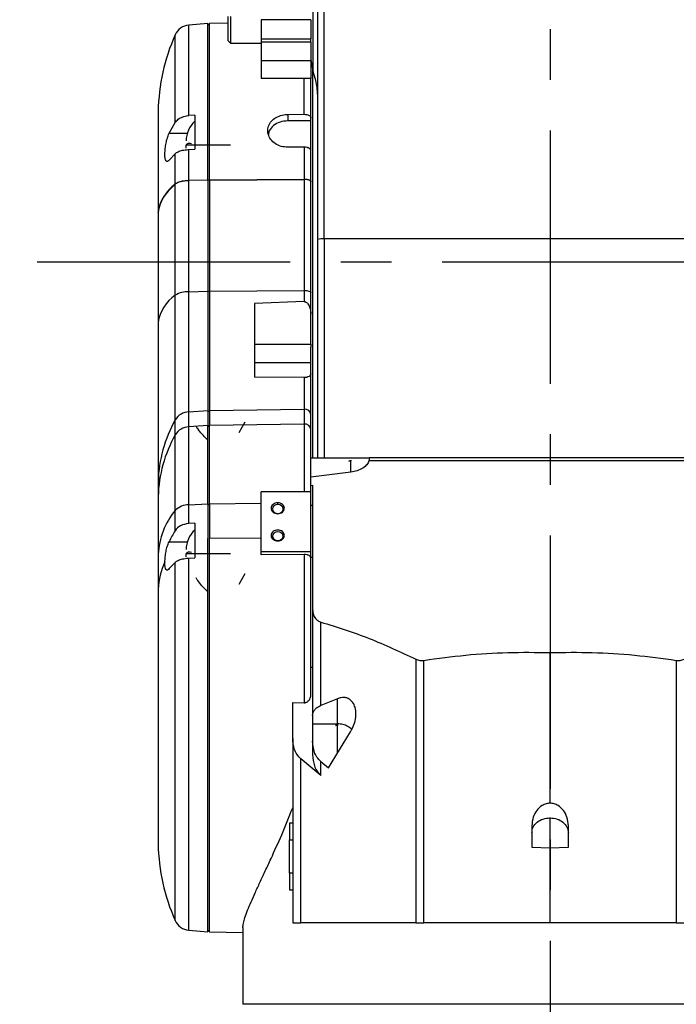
# Model space of a CAD drawing. Extents: x 0 to 841, y 0 to 594.
# Tile 82 of 142: x 490 to 523, y 232 to 281. Entities that reach past the tile are written whole.
import ezdxf

# ---------------------------------------------------------------- set-up
doc = ezdxf.new("R2010")
doc.units = 0
doc.linetypes.add('CENTERX2', pattern=[20.32, 12.7, -2.54, 2.54, -2.54])
doc.layers.get('0').update_dxf_attribs({"linetype": 'CONTINUOUS'})
doc.styles.add('SLDTEXTSTYLE0', font='TXT', dxfattribs={"width": 0.75})
doc.styles.add('SLDTEXTSTYLE2', font='TXT', dxfattribs={"width": 0.7})
doc.styles.add('SLDTEXTSTYLE3', font='TXT', dxfattribs={"width": 0.6875})
doc.dimstyles.new('SLDDIMSTYLE16', dxfattribs={"dimtxt": 3.5, "dimasz": 3.556, "dimexe": 0, "dimexo": 0.0625, "dimgap": 0.875, "dimtad": 1, "dimlfac": 2.5, "dimrnd": 1e-09, "dimzin": 12, "dimtxsty": 'SLDTEXTSTYLE0', "dimblk1": 'NONE', "dimblk2": 'NONE', "dimsah": 1, "dimcen": 0, "dimazin": 3, "dimtol": 1, "dimtp": 0.018, "dimtfac": 1, "dimtdec": 3, "dimtmove": 0, "dimatfit": 3, "dimtolj": 1})
doc.dimstyles.new('SLDDIMSTYLE17', dxfattribs={"dimtxt": 3.5, "dimasz": 3.556, "dimexe": 0, "dimexo": 0.0625, "dimgap": 0.875, "dimtad": 1, "dimlfac": 2.5, "dimrnd": 1e-09, "dimzin": 12, "dimtxsty": 'SLDTEXTSTYLE0', "dimblk1": 'NONE', "dimblk2": 'NONE', "dimsah": 1, "dimcen": 0, "dimazin": 3, "dimtol": 1, "dimtp": 0.012, "dimtfac": 1, "dimtdec": 3, "dimtmove": 0, "dimatfit": 3, "dimtolj": 1})
doc.dimstyles.new('SLDDIMSTYLE18', dxfattribs={"dimtxt": 3.5, "dimasz": 3.556, "dimexe": 0, "dimexo": 0.0625, "dimgap": 0.875, "dimtad": 1, "dimlfac": 2.5, "dimrnd": 1e-09, "dimzin": 12, "dimtxsty": 'SLDTEXTSTYLE0', "dimblk1": 'NONE', "dimblk2": 'NONE', "dimsah": 1, "dimcen": 0, "dimazin": 3, "dimtol": 1, "dimtp": 0.01, "dimtfac": 1, "dimtmove": 0, "dimatfit": 3, "dimtolj": 1})

# ---------------------------------------------------------------- blocks, each defined once
blk = doc.blocks.new('_D_70')
at = {"color": 7, "linetype": 'CONTINUOUS'}
for centre, start, end in [((568.276, 493.681), 153.4349, 206.5651), ((564.64, 493.681), 333.4349, 26.5651)]:
    blk.add_arc(centre, 10.12, start, end, dxfattribs=at)
at = {"color": 7, "linetype": 'CONTINUOUS', "char_height": 3.5, "attachment_point": 1}
for s, insert, style in [('0.018', (562.054, 498.192, -108.66), 'SLDTEXTSTYLE0'), ('+', (559.225, 498.192, -108.66), 'SLDTEXTSTYLE0'), ('depth 3', (576.072, 493.72, -108.66), 'SLDTEXTSTYLE0'), ('%%c', (539.345, 493.667, -108.66), 'SLDTEXTSTYLE0'), ('12 H7', (544.623, 493.72, -108.66), 'SLDTEXTSTYLE2'), ('0', (562.054, 493.667, -108.66), 'SLDTEXTSTYLE0')]:
    blk.add_mtext(s, dxfattribs=dict(at, insert=insert, style=style))
blk = doc.blocks.new('_NONE')
blk = doc.blocks.new('_D_71')
at = {"color": 7, "linetype": 'CONTINUOUS'}
for centre, start, end in [((561.062, 536.749), 153.4349, 206.5651), ((557.426, 536.749), 333.4349, 26.5651)]:
    blk.add_arc(centre, 10.12, start, end, dxfattribs=at)
at = {"color": 7, "linetype": 'CONTINUOUS', "char_height": 3.5, "attachment_point": 1}
for s, insert, style in [('0.012', (554.839, 541.26, -108.66), 'SLDTEXTSTYLE0'), ('+', (552.01, 541.26, -108.66), 'SLDTEXTSTYLE0'), ('%%c', (534.716, 536.735, -108.66), 'SLDTEXTSTYLE0'), ('depth 4', (568.858, 536.788, -108.66), 'SLDTEXTSTYLE0'), ('4 H7', (539.995, 536.788, -108.66), 'SLDTEXTSTYLE3'), ('0', (554.839, 536.735, -108.66), 'SLDTEXTSTYLE0')]:
    blk.add_mtext(s, dxfattribs=dict(at, insert=insert, style=style))
blk = doc.blocks.new('_D_72')
at = {"color": 7, "linetype": 'CONTINUOUS'}
for centre, start, end in [((561.427, 563.816), 153.4349, 206.5651), ((555.205, 563.816), 333.4349, 26.5651)]:
    blk.add_arc(centre, 10.12, start, end, dxfattribs=at)
at = {"color": 7, "linetype": 'CONTINUOUS', "char_height": 3.5, "attachment_point": 1}
for s, insert, style in [('0.01', (555.205, 568.328, -108.66), 'SLDTEXTSTYLE0'), ('+', (552.375, 568.328, -108.66), 'SLDTEXTSTYLE0'), ('depth 5', (566.637, 563.855, -108.66), 'SLDTEXTSTYLE0'), ('2x', (530.254, 563.855, -108.66), 'SLDTEXTSTYLE0'), ('%%c', (535.081, 563.802, -108.66), 'SLDTEXTSTYLE0'), ('3 H7', (540.36, 563.855, -108.66), 'SLDTEXTSTYLE3'), ('0', (555.205, 563.802, -108.66), 'SLDTEXTSTYLE0')]:
    blk.add_mtext(s, dxfattribs=dict(at, insert=insert, style=style))

msp = doc.modelspace()

# ---------------------------------------------------------------- linework, layer by layer
at = {"color": 7, "linetype": 'CENTERX2'}
for p, q in [((516.2854, 397.4398), (516.2854, 178.5652)), ((490.5484, 268.9332), (542.8098, 268.9332))]:
    msp.add_line(p, q, dxfattribs=at)
at = {"color": 7, "linetype": 'CONTINUOUS'}
for p, q in [((504.3968, 278.4455), (504.3968, 282.5918)), ((504.6187, 282.2192), (504.6187, 271.1156)), ((500.252, 281.2328), (500.252, 279.8995)), ((504.2854, 281.0776), (501.7854, 281.0776)), ((501.7854, 281.0776), (501.7854, 280.1169)), ((504.2854, 281.0776), (504.2854, 280.1169)), ((499.1187, 280.8921), (498.1595, 280.8082)), ((499.202, 280.8936), (499.1187, 280.8102)), ((499.1187, 273.0521), (499.1187, 280.8921)), ((500.1187, 280.9096), (499.202, 280.8936)), ((499.202, 273.0526), (499.202, 280.8936)), ((500.1183, 280.0332), (500.252, 279.8995)), ((501.7862, 280.1169), (504.2854, 280.1169)), ((501.787, 280.1169), (501.787, 279.9542)), ((504.2854, 279.9542), (504.2854, 280.1169)), ((500.252, 279.8995), (501.7861, 279.8995)), ((501.787, 279.9542), (501.787, 279.0133)), ((504.2854, 279.9542), (501.787, 279.9542)), ((504.2854, 279.9542), (504.2854, 279.0133)), ((504.2854, 279.0666), (504.3968, 278.4455)), ((504.2854, 279.0133), (501.787, 279.0133)), ((501.787, 279.0133), (501.787, 278.1333)), ((504.2854, 279.0133), (504.2854, 278.1333)), ((504.2854, 278.1333), (501.787, 278.1333)), ((496.6187, 276.4804), (496.6187, 271.3994)), ((498.452, 276.2873), (498.1595, 276.2691)), ((498.452, 276.2873), (498.452, 274.5763)), ((503.1187, 276.3247), (503.9462, 276.333)), ((503.1187, 276.3247), (503.1187, 276.0055)), ((503.9462, 276.333), (503.952, 276.333)), ((504.2854, 276.0055), (504.2854, 276.1413)), ((497.1756, 275.3886), (497.4699, 275.9186)), ((504.2854, 276.0055), (503.1187, 276.0055)), ((504.2854, 274.5251), (504.2854, 276.0055)), ((503.9462, 274.6878), (503.1187, 274.6795)), ((503.952, 274.6879), (503.9462, 274.6878)), ((503.9462, 274.6878), (503.9462, 273.0837)), ((497.4699, 274.3561), (497.1792, 274.044)), ((497.4699, 272.8359), (497.4699, 274.3561)), ((498.1595, 274.5654), (498.452, 274.5763)), ((498.1595, 273.0207), (498.1595, 274.5654)), ((497.4699, 267.2572), (497.4699, 272.8195)), ((498.1595, 273.0207), (499.1187, 273.0521)), ((499.1187, 273.0357), (498.1595, 273.0043)), ((498.1595, 267.434), (498.1595, 273.0043)), ((499.1187, 273.0214), (499.202, 273.0526)), ((499.1187, 273.0357), (499.1187, 273.0521)), ((499.202, 273.0363), (499.1187, 273.0051)), ((499.1187, 273.0357), (499.1187, 267.4641)), ((499.202, 273.0526), (503.9462, 273.0837)), ((499.202, 273.0363), (503.9462, 273.0673)), ((499.202, 273.0363), (499.202, 267.4646)), ((503.9462, 273.0837), (503.952, 273.0837)), ((503.952, 273.0673), (503.9462, 273.0673)), ((503.9462, 273.0673), (503.9462, 267.4943)), ((504.2854, 272.9588), (504.2854, 272.9424)), ((504.2854, 267.3748), (504.2854, 272.9424)), ((496.6187, 271.3828), (496.6187, 271.3994)), ((496.6187, 271.3828), (496.6187, 265.8831)), ((504.6187, 271.1156), (504.6208, 270.0496)), ((504.6208, 270.0496), (504.6208, 259.106)), ((527.6187, 270.084), (504.952, 270.084)), ((497.4699, 261.0049), (497.4699, 267.2572)), ((498.1595, 267.434), (499.1187, 267.4641)), ((498.1595, 261.404), (498.1595, 267.434)), ((499.1187, 267.4347), (499.202, 267.4646)), ((499.1187, 267.4641), (499.1187, 261.4719)), ((499.202, 267.4646), (503.9462, 267.4943)), ((499.202, 267.4646), (499.202, 261.473)), ((503.9462, 267.4943), (503.9462, 266.9348)), ((504.2854, 266.3079), (504.2854, 267.3748)), ((503.9462, 266.9348), (501.452, 266.8475)), ((501.452, 266.8475), (501.452, 263.1511)), ((503.952, 266.9349), (503.9462, 266.9348)), ((504.2854, 264.8013), (504.2854, 266.3079)), ((501.452, 264.8013), (504.2854, 264.8013)), ((504.2854, 264.8013), (504.2854, 264.6443)), ((504.2854, 263.8631), (501.452, 263.8631)), ((504.2854, 263.3165), (504.2854, 263.8631)), ((503.9462, 263.1254), (501.452, 263.1511)), ((503.952, 263.1253), (503.9462, 263.1254)), ((503.9462, 263.1254), (503.9462, 261.54)), ((498.1595, 261.404), (499.1187, 261.4719)), ((498.1595, 260.6556), (498.1595, 261.404)), ((499.1187, 261.4056), (499.202, 261.473)), ((499.1187, 261.4719), (499.1187, 260.7235)), ((499.202, 261.473), (503.9462, 261.54)), ((499.202, 261.473), (499.202, 260.7247)), ((503.9462, 261.54), (503.9462, 260.7917)), ((504.2854, 260.5221), (504.2854, 261.2704)), ((497.4699, 260.2565), (497.4699, 261.0049)), ((503.9462, 260.7917), (499.202, 260.7247)), ((500.9655, 260.8974), (500.6731, 260.3572)), ((499.1187, 260.7235), (498.1595, 260.6556)), ((498.1595, 256.7433), (498.1595, 260.6556)), ((499.202, 260.7247), (499.1187, 260.6573)), ((499.1187, 256.7915), (499.1187, 260.7235)), ((499.202, 256.7923), (499.202, 260.7247)), ((497.4699, 256.4604), (497.4699, 260.2565)), ((504.2854, 259.106), (507.202, 259.106)), ((506.2416, 258.9467), (506.1839, 258.9377)), ((506.3163, 258.9492), (506.2854, 258.9535)), ((507.202, 258.973), (507.1983, 258.9566)), ((506.2854, 258.384), (504.2854, 258.125)), ((496.6187, 257.9027), (496.6187, 257.1544)), ((501.7854, 254.3868), (501.7854, 257.3904)), ((504.2854, 257.3904), (501.7854, 257.3904)), ((504.2854, 257.7155), (504.3687, 257.7273)), ((504.2854, 254.3868), (504.2854, 257.3904)), ((502.6187, 256.7563), (502.6187, 256.8442)), ((497.4699, 255.4458), (497.4699, 256.4604)), ((498.1595, 256.7433), (499.1187, 256.7915)), ((498.1595, 255.8), (498.1595, 256.7433)), ((499.1187, 256.7445), (499.202, 256.7923)), ((499.1187, 256.7915), (499.1187, 255.0464)), ((499.202, 256.7923), (501.7854, 256.8182)), ((499.202, 256.7923), (499.202, 255.0472)), ((504.2854, 256.7266), (504.3687, 256.7266)), ((502.6187, 256.2981), (502.6187, 256.3137)), ((498.452, 255.8184), (498.1595, 255.8)), ((498.452, 255.8184), (498.452, 255.0129)), ((498.452, 255.0129), (498.452, 254.0787)), ((499.1187, 235.3198), (499.1187, 255.0464)), ((501.7854, 255.0731), (499.202, 255.0472)), ((499.202, 235.3184), (499.202, 255.0472)), ((504.2854, 254.3868), (501.7854, 254.3868)), ((501.7854, 254.2325), (501.7854, 254.3868)), ((504.2854, 254.0624), (504.2854, 254.3868)), ((496.6187, 254.261), (496.6187, 252.5159)), ((497.4699, 253.8586), (497.1771, 253.544)), ((498.1595, 254.0678), (498.452, 254.0787)), ((503.9462, 254.2542), (501.7854, 254.2325)), ((503.952, 254.2542), (503.9462, 254.2542)), ((503.9462, 254.2542), (503.9462, 246.8168)), ((504.2854, 254.1159), (504.3687, 254.1159)), ((500.9655, 253.2841), (500.6731, 252.7438)), ((496.6187, 252.5159), (496.6187, 239.7315)), ((504.3687, 251.481), (504.3687, 246.1771)), ((504.7854, 246.6824), (504.7854, 250.8631)), ((509.5554, 248.9997), (509.5554, 235.7726)), ((509.9503, 235.7726), (509.9503, 248.9418)), ((516.2854, 241.7773), (516.2854, 249.3344)), ((522.6205, 248.9418), (522.6205, 235.7726)), ((504.2854, 248.606), (504.3687, 248.606)), ((504.2854, 247.2527), (504.2854, 247.856)), ((505.6187, 247.0193), (504.7854, 246.6824)), ((505.6187, 245.7555), (505.6187, 247.0193)), ((503.3687, 246.8297), (503.9462, 246.8168)), ((503.3687, 245.0273), (503.3687, 246.8297)), ((503.9462, 246.8168), (503.952, 246.8167)), ((504.3687, 246.1771), (504.3687, 245.7555)), ((504.3687, 245.7555), (505.6187, 245.7555)), ((504.3687, 245.7555), (504.3687, 244.8955)), ((505.5749, 245.6819), (505.5173, 245.6729)), ((505.6496, 245.6844), (505.6187, 245.6887)), ((503.3687, 245.0273), (503.3687, 235.7726)), ((505.1613, 243.5548), (506.2716, 245.359)), ((504.3687, 244.8955), (504.3687, 244.2028)), ((504.7854, 243.1721), (503.7854, 243.9966)), ((503.7854, 235.7726), (503.7854, 243.9966)), ((504.7854, 243.8648), (505.1613, 243.5548)), ((504.7854, 243.1721), (504.7854, 243.8648)), ((503.3687, 240.7726), (503.202, 240.7726)), ((503.202, 240.7726), (503.202, 239.9393)), ((515.3687, 240.6415), (515.3687, 239.57)), ((517.202, 239.57), (517.202, 240.6415)), ((503.202, 239.9393), (503.3687, 239.9393)), ((503.202, 238.2726), (503.202, 239.9393)), ((515.3687, 239.57), (516.2854, 239.5358)), ((516.2854, 239.5358), (517.202, 239.57)), ((516.2854, 235.7726), (516.2854, 239.5358)), ((503.3687, 238.2726), (503.202, 238.2726)), ((503.202, 238.2726), (503.202, 237.4393)), ((503.202, 237.4393), (503.3687, 237.4393)), ((509.5554, 235.7726), (503.7854, 235.7726)), ((516.2854, 235.7726), (509.9503, 235.7726)), ((522.6205, 235.7726), (516.2854, 235.7726)), ((498.1595, 235.4037), (499.1187, 235.3198)), ((499.1187, 235.4017), (499.202, 235.3184)), ((499.202, 235.3184), (500.8687, 235.2893)), ((500.8687, 235.5405), (500.8687, 231.6893))]:
    msp.add_line(p, q, dxfattribs=at)
at = {"color": 8, "linetype": 'CONTINUOUS'}
for p, q in [((504.952, 270.084), (504.952, 282.2192)), ((498.1595, 276.2691), (498.1595, 280.8082)), ((497.4699, 275.9186), (497.4699, 280.3149)), ((503.9462, 276.333), (503.9462, 278.1333)), ((497.1756, 275.3886), (498.0789, 275.3886)), ((504.952, 270.084), (504.952, 259.106)), ((503.9462, 260.7917), (503.9462, 257.3904)), ((497.1649, 254.8886), (498.0789, 254.8886)), ((497.4699, 235.897), (497.4699, 253.8586)), ((498.1595, 235.4037), (498.1595, 254.0678)), ((531.702, 231.6893), (500.8687, 231.6893))]:
    msp.add_line(p, q, dxfattribs=at)
at = {"color": 7, "linetype": 'CONTINUOUS'}
for points in [[(503.9462, 267.4943), (504.012, 267.4923), (504.0755, 267.4858), (504.1342, 267.4749), (504.1857, 267.46), (504.228, 267.4419), (504.2594, 267.421), (504.2788, 267.3984), (504.2854, 267.3748)], [(506.1839, 258.9377), (506.2854, 258.9535), (506.2416, 258.9467)], [(502.6187, 256.7563), (502.5153, 256.7394), (502.4276, 256.6915), (502.3691, 256.6197), (502.3485, 256.535), (502.3691, 256.4503), (502.4276, 256.3785), (502.5153, 256.3305), (502.6187, 256.3137)], [(502.6187, 256.3137), (502.7221, 256.3305), (502.8097, 256.3785), (502.8683, 256.4503), (502.8889, 256.535), (502.8683, 256.6197), (502.8097, 256.6915), (502.7221, 256.7394), (502.6187, 256.7563)], [(502.6187, 254.9484), (502.7221, 254.9653), (502.8097, 255.0132), (502.8683, 255.085), (502.8889, 255.1697), (502.8683, 255.2544), (502.8097, 255.3262), (502.7221, 255.3742), (502.6187, 255.391), (502.5153, 255.3742), (502.4276, 255.3262), (502.3691, 255.2544), (502.3485, 255.1697), (502.3691, 255.085), (502.4276, 255.0132), (502.5153, 254.9653), (502.6187, 254.9484)], [(505.5173, 245.6729), (505.6187, 245.6887), (505.5749, 245.6819)]]:
    msp.add_lwpolyline(points, dxfattribs=at)
for centre, radius, start, end in [((498.2322, 279.978), 0.8333, 95, 156.15737), ((506.6165, 276.2726), 10, 156.15737, 178.80957), ((499.3538, 274.9981), 1.3333, 132.55682, 180), ((498.7124, 271.1291), 2.1111, 126.05359, 172.64308), ((504.8822, 269.1451), 0.9415, 85.74876, 106.11898), ((498.603, 265.6046), 2.0037, 124.43458, 172.01173), ((498.1169, 266.1671), 1.2677, 88.07148, 120.68593), ((498.1865, 260.5621), 0.8423, 91.83239, 148.28721), ((503.9796, 261.234), 0.3079, 6.79451, 96.23486), ((503.44, 257.6988), 6.8243, 151.02322, 178.28779), ((503.9796, 260.4856), 0.3079, 6.79411, 96.23526), ((498.1865, 259.8138), 0.8423, 91.83251, 148.2877), ((503.4399, 256.9505), 6.8243, 151.02314, 178.28787), ((500.447, 254.0437), 3.8345, 140.93165, 176.75143), ((498.1434, 255.8009), 0.9426, 89.01959, 135.59867), ((499.3538, 254.4981), 1.3333, 132.55682, 180), ((500.1316, 252.3694), 3.516, 154.61502, 177.61071), ((506.6165, 239.9393), 10, 181.19043, 203.84263), ((498.2322, 236.2339), 0.8333, 203.84263, 265)]:
    msp.add_arc(centre, radius, start, end, dxfattribs=at)
for centre, major_axis, ratio, start_param, end_param in [((506.6165, 271.305), (10, 0), 0.3746637, 2.7254603, 3.1208157), ((498.2322, 272.6933), (0.8333, 0), 0.3746637, 1.6580628, 2.7254603), ((506.6165, 252.5434), (10, 0), 0.718015, 2.7254603, 2.8088741), ((498.2322, 255.204), (0.8333, 0), 0.718015, 1.6580628, 2.7254603)]:
    msp.add_ellipse(centre, major_axis=major_axis, ratio=ratio, start_param=start_param, end_param=end_param, dxfattribs=at)
for points, knots in [([(500.1187, 281.2328), (500.1187, 281.0756), (500.1187, 280.7611), (500.1187, 280.3644), (500.1187, 280.0869), (500.1187, 280.0509), (500.1187, 280.0328)], [0, 0, 0, 0, 0.2500018, 0.5000014, 0.7500002, 1, 1, 1, 1]), ([(504.3687, 278.6023), (504.3687, 278.5833), (504.3687, 278.3395), (504.3687, 277.7046), (504.3687, 276.7021), (504.3687, 275.5377), (504.3687, 274.2556), (504.3687, 272.8711), (504.3687, 271.4097), (504.3687, 269.896), (504.3687, 268.8694), (504.3687, 268.356)], [0, 0, 0, 0, 0.0104637, 0.1341444, 0.2578483, 0.3815392, 0.5052203, 0.628924, 0.7526153, 0.8762962, 1, 1, 1, 1]), ([(504.2854, 276.1413), (504.2854, 276.456), (504.2854, 277.0857), (504.2854, 277.7332), (504.2854, 278.0404), (504.2854, 278.1041)], [0, 0, 0, 0, 0.4419855, 0.8842324, 1, 1, 1, 1]), ([(504.3968, 278.4455), (504.4619, 278.2212), (504.5949, 277.7623), (504.6106, 277.2527), (504.6187, 276.9921)], [0, 0, 0, 0, 0.48870971, 1, 1, 1, 1]), ([(497.4699, 275.9186), (497.5162, 275.9768), (497.6089, 276.0934), (497.8413, 276.2141), (498.0366, 276.2599), (498.1445, 276.268), (498.1595, 276.2691)], [0, 0, 0, 0, 0.3166346, 0.6333133, 0.9488816, 1, 1, 1, 1]), ([(503.1187, 274.6795), (503.0065, 274.688), (502.7823, 274.7048), (502.4835, 274.8501), (502.2558, 275.0638), (502.1249, 275.3287), (502.1061, 275.6103), (502.2013, 275.8769), (502.3996, 276.1004), (502.6788, 276.2571), (502.9344, 276.318), (503.0825, 276.3234), (503.1187, 276.3247)], [0, 0, 0, 0, 0.1070557, 0.2141049, 0.321332, 0.4287827, 0.5361413, 0.6433128, 0.7505345, 0.8579219, 0.9652638, 1, 1, 1, 1]), ([(503.952, 276.333), (503.9957, 276.3301), (504.0831, 276.3244), (504.1933, 276.28), (504.2704, 276.2166), (504.2804, 276.1664), (504.2854, 276.1413)], [0, 0, 0, 0, 0.24957875, 0.499606, 0.74990001, 1, 1, 1, 1]), ([(503.1187, 276.0055), (502.9874, 275.9932), (502.725, 275.9687), (502.3974, 275.7785), (502.1887, 275.5482), (502.1608, 275.3795), (502.1505, 275.3175)], [0, 0, 0, 0, 0.2792133, 0.558424, 0.8376404, 1, 1, 1, 1]), ([(497.1792, 274.044), (497.1471, 274.0123), (497.083, 273.9486), (497.0117, 273.9775), (496.9674, 274.0981), (496.9517, 274.2962), (496.9624, 274.5431), (496.9982, 274.8143), (497.0583, 275.0836), (497.1222, 275.2742), (497.1642, 275.3642), (497.1756, 275.3886)], [0, 0, 0, 0, 0.1268542, 0.25391088, 0.37580432, 0.49244826, 0.60639337, 0.72006729, 0.83570919, 0.95554862, 1, 1, 1, 1]), ([(498.0263, 274.6315), (498.0227, 274.6814), (498.0158, 274.7775), (498.0669, 274.8629), (498.1598, 274.8959), (498.2523, 274.8742), (498.2979, 274.8636)], [0, 0, 0, 0, 0.2726025, 0.526296, 0.7665739, 1, 1, 1, 1]), ([(504.2854, 274.496), (504.2838, 274.5102), (504.2807, 274.5388), (504.2507, 274.5864), (504.2012, 274.6271), (504.1372, 274.657), (504.0598, 274.6812), (503.9947, 274.6852), (503.952, 274.6879)], [0, 0, 0, 0, 0.14248759, 0.28465883, 0.50094131, 0.62907517, 0.75696946, 1, 1, 1, 1]), ([(497.4699, 274.3561), (497.5162, 274.3909), (497.6089, 274.4605), (497.8412, 274.5325), (498.0365, 274.5599), (498.1444, 274.5647), (498.1595, 274.5654)], [0, 0, 0, 0, 0.3164949, 0.6330263, 0.9486822, 1, 1, 1, 1]), ([(504.2854, 272.9588), (504.2854, 273.2215), (504.2854, 273.747), (504.2854, 274.2463), (504.2854, 274.496)], [0, 0, 0, 0, 0.500001, 1, 1, 1, 1]), ([(497.4699, 272.8359), (497.5162, 272.8666), (497.6089, 272.928), (497.841, 272.9916), (498.0362, 273.0158), (498.1442, 273.02), (498.1595, 273.0207)], [0, 0, 0, 0, 0.3159915, 0.6319831, 0.9479738, 1, 1, 1, 1]), ([(503.952, 273.0837), (503.9957, 273.0818), (504.0831, 273.078), (504.1932, 273.0492), (504.2703, 273.0079), (504.2803, 272.9752), (504.2854, 272.9588)], [0, 0, 0, 0, 0.2500006, 0.5000016, 0.7500014, 1, 1, 1, 1]), ([(504.2854, 272.9424), (504.2837, 272.9519), (504.2805, 272.9709), (504.2499, 273.0018), (504.2004, 273.028), (504.137, 273.0473), (504.0595, 273.063), (503.9945, 273.0656), (503.952, 273.0673)], [0, 0, 0, 0, 0.1452119, 0.2903311, 0.5001873, 0.6287816, 0.7575016, 1, 1, 1, 1]), ([(504.3687, 268.356), (504.3687, 267.8428), (504.3687, 266.8162), (504.3687, 265.3024), (504.3687, 263.841), (504.3687, 262.4561), (504.3687, 261.1757), (504.3687, 260.0368), (504.3687, 259.4072), (504.3687, 259.106)], [0, 0, 0, 0, 0.1445117, 0.2891126, 0.4336894, 0.5782507, 0.7228009, 0.8673774, 1, 1, 1, 1]), ([(503.952, 266.9349), (503.9663, 266.9338), (503.9956, 266.9315), (504.0425, 266.9119), (504.0913, 266.877), (504.1713, 266.7871), (504.2614, 266.5962), (504.2765, 266.4147), (504.2854, 266.3079)], [0, 0, 0, 0, 0.0555832, 0.1138596, 0.1953641, 0.2878432, 0.5813159, 1, 1, 1, 1]), ([(496.6187, 265.8831), (496.6187, 265.3598), (496.6187, 264.3129), (496.6187, 262.8315), (496.6187, 261.4318), (496.6187, 260.1351), (496.6187, 258.94), (496.6187, 258.2484), (496.6187, 257.9027)], [0, 0, 0, 0, 0.16663642, 0.33336146, 0.50000014, 0.66663069, 0.83335955, 1, 1, 1, 1]), ([(504.2854, 263.8631), (504.2854, 263.9021), (504.2854, 263.9801), (504.2854, 264.1706), (504.2854, 264.3964), (504.2854, 264.5617), (504.2854, 264.6443)], [0, 0, 0, 0, 0.24999999, 0.49999826, 0.74999893, 1, 1, 1, 1]), ([(504.2854, 263.3165), (504.2767, 263.283), (504.2622, 263.227), (504.1705, 263.1686), (504.0902, 263.1421), (504.042, 263.132), (503.9955, 263.1263), (503.9663, 263.1257), (503.952, 263.1253)], [0, 0, 0, 0, 0.4332017, 0.7229666, 0.8113657, 0.8896339, 0.9460559, 1, 1, 1, 1]), ([(504.2854, 261.2704), (504.2854, 261.58), (504.2854, 262.1993), (504.2854, 262.9441), (504.2854, 263.3165)], [0, 0, 0, 0, 0.4999997, 1, 1, 1, 1]), ([(499.1187, 259.9972), (499.0958, 260.015), (498.9816, 260.1035), (498.8115, 260.2978), (498.6305, 260.5139), (498.5511, 260.6493), (498.5259, 260.6923)], [0, 0, 0, 0, 0.09122871, 0.45487939, 0.82687964, 1, 1, 1, 1]), ([(499.1187, 259.7879), (499.1187, 259.8645), (499.1187, 260.054), (499.1187, 260.2722), (499.1187, 260.4021)], [0, 0, 0, 0, 0.4043143, 1, 1, 1, 1]), ([(504.2854, 257.4195), (504.2854, 257.7322), (504.2854, 258.4712), (504.2854, 259.5184), (504.2854, 260.1876), (504.2854, 260.5221)], [0, 0, 0, 0, 0.2683857, 0.6342915, 1, 1, 1, 1]), ([(507.1983, 258.9566), (507.1702, 258.8889), (507.1156, 258.7573), (506.8956, 258.5783), (506.6081, 258.4412), (506.3935, 258.4032), (506.2854, 258.384)], [0, 0, 0, 0, 0.263907, 0.5128247, 0.7543499, 1, 1, 1, 1]), ([(506.2854, 258.4903), (506.2854, 258.516), (506.2854, 258.5995), (506.2854, 258.7552), (506.2854, 258.9213), (506.2854, 258.9391), (506.2854, 258.9475)], [0, 0, 0, 0, 0.0894309, 0.2908273, 0.6632368, 1, 1, 1, 1]), ([(525.3724, 258.9566), (524.6335, 258.9566), (523.1558, 258.9566), (520.8855, 258.9566), (518.5925, 258.9566), (516.2854, 258.9566), (513.9782, 258.9566), (511.6852, 258.9566), (509.4149, 258.9566), (507.9372, 258.9566), (507.1983, 258.9566)], [0, 0, 0, 0, 0.125, 0.25, 0.375, 0.5, 0.625, 0.75, 0.875, 1, 1, 1, 1]), ([(525.3687, 259.106), (524.6307, 259.106), (523.1547, 259.106), (520.8855, 259.106), (518.5927, 259.106), (516.2854, 259.106), (513.978, 259.106), (511.6852, 259.106), (509.416, 259.106), (507.94, 259.106), (507.202, 259.106)], [0, 0, 0, 0, 0.12499999, 0.25, 0.37499999, 0.5, 0.62500001, 0.75, 0.87500001, 1, 1, 1, 1]), ([(507.202, 259.106), (507.202, 259.1001), (507.202, 259.0885), (507.202, 259.0113), (507.202, 258.973)], [0, 0, 0, 0, 0.503838, 1, 1, 1, 1]), ([(504.3687, 257.7273), (504.3687, 257.0949), (504.3687, 255.8301), (504.3687, 253.7427), (504.3687, 252.2349), (504.3687, 251.481)], [0, 0, 0, 0, 0.33330775, 0.66668647, 1, 1, 1, 1]), ([(496.6187, 257.1544), (496.6187, 256.8763), (496.6187, 256.3199), (496.6187, 255.3475), (496.6187, 254.6231), (496.6187, 254.261)], [0, 0, 0, 0, 0.3332525, 0.666737, 1, 1, 1, 1]), ([(502.6187, 256.8442), (502.5751, 256.8401), (502.4878, 256.8319), (502.3768, 256.7688), (502.3027, 256.6785), (502.2767, 256.5712), (502.3027, 256.4639), (502.3768, 256.3736), (502.4878, 256.3105), (502.5751, 256.3023), (502.6187, 256.2981)], [0, 0, 0, 0, 0.12499863, 0.25000009, 0.37499914, 0.49999925, 0.62499901, 0.75000132, 0.87500061, 1, 1, 1, 1]), ([(502.6187, 256.2981), (502.6623, 256.3023), (502.7496, 256.3105), (502.8605, 256.3736), (502.9347, 256.4639), (502.9607, 256.5712), (502.9347, 256.6785), (502.8605, 256.7688), (502.7496, 256.8319), (502.6623, 256.8401), (502.6187, 256.8442)], [0, 0, 0, 0, 0.1250004, 0.2499995, 0.3750009, 0.5000008, 0.6250009, 0.7499991, 0.8750004, 1, 1, 1, 1]), ([(502.6187, 255.479), (502.5751, 255.4749), (502.4878, 255.4667), (502.3768, 255.4035), (502.3027, 255.3133), (502.2767, 255.2059), (502.3027, 255.0986), (502.3768, 255.0084), (502.4878, 254.9452), (502.5751, 254.937), (502.6187, 254.9329)], [0, 0, 0, 0, 0.1249988, 0.2500002, 0.3749997, 0.4999996, 0.6249995, 0.749999, 0.8750004, 1, 1, 1, 1]), ([(502.6187, 254.9329), (502.6623, 254.937), (502.7496, 254.9452), (502.8605, 255.0084), (502.9347, 255.0986), (502.9607, 255.2059), (502.9347, 255.3133), (502.8605, 255.4035), (502.7496, 255.4667), (502.6623, 255.4749), (502.6187, 255.479)], [0, 0, 0, 0, 0.1250006, 0.2500018, 0.3750005, 0.5000004, 0.6250004, 0.749999, 0.8750002, 1, 1, 1, 1]), ([(496.9551, 253.8767), (496.9593, 253.96), (496.9678, 254.1265), (497.011, 254.4043), (497.0753, 254.6746), (497.1345, 254.8158), (497.1649, 254.8886)], [0, 0, 0, 0, 0.2444743, 0.4888218, 0.7366964, 1, 1, 1, 1]), ([(498.0263, 254.1315), (498.0227, 254.1814), (498.0158, 254.2775), (498.0669, 254.3629), (498.1598, 254.3959), (498.2523, 254.3742), (498.2979, 254.3636)], [0, 0, 0, 0, 0.2726043, 0.5262959, 0.7665739, 1, 1, 1, 1]), ([(497.1771, 253.544), (497.1452, 253.5123), (497.0812, 253.4487), (497.01, 253.4774), (496.966, 253.5982), (496.9533, 253.7515), (496.9548, 253.8531), (496.9551, 253.8767)], [0, 0, 0, 0, 0.2403273, 0.48103586, 0.71200205, 0.93306366, 1, 1, 1, 1]), ([(497.4699, 253.8586), (497.5162, 253.8934), (497.6089, 253.963), (497.8412, 254.035), (498.0365, 254.0624), (498.1444, 254.0672), (498.1595, 254.0678)], [0, 0, 0, 0, 0.3164975, 0.6330304, 0.9486868, 1, 1, 1, 1]), ([(504.2854, 254.0624), (504.2838, 254.0767), (504.2807, 254.1052), (504.2507, 254.1528), (504.2013, 254.1934), (504.1372, 254.2234), (504.0598, 254.2475), (503.9947, 254.2516), (503.952, 254.2542)], [0, 0, 0, 0, 0.14231976, 0.28450425, 0.50070174, 0.62874004, 0.75683671, 1, 1, 1, 1]), ([(504.2854, 247.856), (504.2854, 248.3982), (504.2854, 249.4828), (504.2854, 251.0794), (504.2854, 252.6271), (504.2854, 253.584), (504.2854, 254.0624)], [0, 0, 0, 0, 0.2500001, 0.4999998, 0.7500001, 1, 1, 1, 1]), ([(499.1187, 252.3839), (499.0958, 252.4017), (498.9816, 252.4902), (498.8116, 252.6845), (498.6305, 252.9006), (498.5511, 253.0359), (498.5259, 253.0789)], [0, 0, 0, 0, 0.09122827, 0.45488158, 0.82687625, 1, 1, 1, 1]), ([(504.3687, 251.481), (504.3756, 251.3968), (504.3881, 251.2428), (504.4884, 251.058), (504.6186, 250.9288), (504.7322, 250.884), (504.7854, 250.8631)], [0, 0, 0, 0, 0.3294098, 0.6021095, 0.8137271, 1, 1, 1, 1]), ([(504.7854, 250.8631), (505.5964, 250.6071), (507.2184, 250.0952), (508.7764, 249.3649), (509.5554, 248.9997)], [0, 0, 0, 0, 0.5, 1, 1, 1, 1]), ([(509.5554, 248.9997), (509.6186, 248.9742), (509.7396, 248.9253), (509.8821, 248.9365), (509.9503, 248.9418)], [0, 0, 0, 0, 0.52179, 1, 1, 1, 1]), ([(509.9503, 248.9418), (510.6499, 249.038), (512.0494, 249.2303), (514.1666, 249.3615), (515.5791, 249.3435), (516.2854, 249.3344)], [0, 0, 0, 0, 0.3333088, 0.6666831, 1, 1, 1, 1]), ([(516.2854, 249.3344), (516.9915, 249.3435), (518.4041, 249.3615), (520.5212, 249.2303), (521.9208, 249.038), (522.6205, 248.9418)], [0, 0, 0, 0, 0.33330874, 0.6666832, 1, 1, 1, 1]), ([(522.6205, 248.9418), (522.6886, 248.9365), (522.8311, 248.9253), (522.9521, 248.9742), (523.0153, 248.9997)], [0, 0, 0, 0, 0.47821, 1, 1, 1, 1]), ([(503.952, 246.8167), (503.9691, 246.8177), (504.0037, 246.8197), (504.0562, 246.8363), (504.1079, 246.8638), (504.1837, 246.9269), (504.2664, 247.057), (504.2784, 247.1811), (504.2854, 247.2527)], [0, 0, 0, 0, 0.074307, 0.1508504, 0.2424715, 0.3415798, 0.6204712, 1, 1, 1, 1]), ([(506.2737, 246.9513), (506.2235, 246.9854), (506.1256, 247.0517), (505.9568, 247.0843), (505.786, 247.0766), (505.6756, 247.0388), (505.6187, 247.0193)], [0, 0, 0, 0, 0.2541455, 0.4951263, 0.7400424, 1, 1, 1, 1]), ([(506.2716, 245.359), (506.3453, 245.5004), (506.482, 245.7626), (506.5589, 246.197), (506.5258, 246.5489), (506.4179, 246.8057), (506.3207, 246.9039), (506.2737, 246.9513)], [0, 0, 0, 0, 0.28135152, 0.52174566, 0.74634716, 0.87737447, 1, 1, 1, 1]), ([(504.3687, 246.1771), (504.3739, 246.2272), (504.3841, 246.3246), (504.466, 246.4618), (504.5915, 246.5877), (504.7196, 246.6503), (504.7854, 246.6824)], [0, 0, 0, 0, 0.259013, 0.5033862, 0.7451501, 1, 1, 1, 1]), ([(506.3274, 245.4826), (506.2655, 245.5344), (506.1399, 245.6392), (505.8899, 245.7359), (505.7091, 245.7489), (505.6187, 245.7555)], [0, 0, 0, 0, 0.32773701, 0.66386785, 1, 1, 1, 1]), ([(505.6187, 245.2255), (505.6187, 245.2512), (505.6187, 245.3347), (505.6187, 245.4904), (505.6187, 245.6565), (505.6187, 245.6743), (505.6187, 245.6827)], [0, 0, 0, 0, 0.0894305, 0.2908301, 0.6632383, 1, 1, 1, 1]), ([(503.7854, 243.9966), (503.7145, 244.0695), (503.5746, 244.2133), (503.4116, 244.5634), (503.3859, 244.8406), (503.3687, 245.0273)], [0, 0, 0, 0, 0.2510045, 0.4954235, 1, 1, 1, 1]), ([(504.7854, 243.8648), (504.7145, 243.9377), (504.5746, 244.0815), (504.4116, 244.4316), (504.3859, 244.7088), (504.3687, 244.8955)], [0, 0, 0, 0, 0.2510038, 0.4954248, 1, 1, 1, 1]), ([(504.3687, 244.2028), (504.3859, 244.016), (504.4116, 243.7388), (504.5746, 243.3887), (504.7145, 243.2449), (504.7854, 243.1721)], [0, 0, 0, 0, 0.5045754, 0.7489937, 1, 1, 1, 1]), ([(500.8687, 235.5404), (500.874, 235.609), (500.8846, 235.7462), (500.9673, 236.0383), (501.0967, 236.3937), (501.2714, 236.8117), (501.4817, 237.2808), (501.7221, 237.7988), (501.9901, 238.3691), (502.3534, 239.1493), (502.8235, 240.1781), (503.1861, 241.0857), (503.3687, 241.5428)], [0, 0, 0, 0, 0.085139, 0.1702846, 0.2582926, 0.3463109, 0.4313226, 0.5163424, 0.6033318, 0.690327, 0.8440184, 1, 1, 1, 1]), ([(516.2854, 241.7773), (516.2171, 241.7705), (516.0774, 241.7567), (515.8367, 241.6448), (515.5994, 241.4229), (515.4081, 241.0656), (515.3825, 240.7901), (515.3687, 240.6415)], [0, 0, 0, 0, 0.12744, 0.2609303, 0.4875423, 0.7235888, 1, 1, 1, 1]), ([(517.202, 240.6415), (517.1882, 240.7901), (517.1626, 241.0656), (516.9713, 241.4229), (516.734, 241.6448), (516.4933, 241.7566), (516.3536, 241.7705), (516.2854, 241.7773)], [0, 0, 0, 0, 0.2764145, 0.512464, 0.7390787, 0.8725355, 1, 1, 1, 1]), ([(515.3687, 240.289), (515.3825, 240.3874), (515.41, 240.5842), (515.622, 240.8324), (515.925, 241.006), (516.1652, 241.0286), (516.2854, 241.0399)], [0, 0, 0, 0, 0.2500007, 0.5, 0.7499995, 1, 1, 1, 1]), ([(516.2854, 240.5957), (516.2854, 240.622), (516.2854, 240.7061), (516.2854, 240.8622), (516.2854, 241.0283), (516.2854, 241.0461), (516.2854, 241.0545)], [0, 0, 0, 0, 0.0910528, 0.2920907, 0.6638369, 1, 1, 1, 1]), ([(516.2854, 241.0399), (516.4055, 241.0286), (516.6457, 241.006), (516.9487, 240.8324), (517.1607, 240.5842), (517.1882, 240.3874), (517.202, 240.289)], [0, 0, 0, 0, 0.2500005, 0.5, 0.7499993, 1, 1, 1, 1]), ([(503.3687, 235.7726), (503.3742, 235.7726), (503.3852, 235.7726), (503.4731, 235.7726), (503.6045, 235.7726), (503.7251, 235.7726), (503.7854, 235.7726)], [0, 0, 0, 0, 0.2500007, 0.5000009, 0.7500005, 1, 1, 1, 1]), ([(509.5554, 235.7726), (509.6177, 235.7726), (509.7424, 235.7726), (509.881, 235.7726), (509.9503, 235.7726)], [0, 0, 0, 0, 0.4999998, 1, 1, 1, 1]), ([(522.6205, 235.7726), (522.6897, 235.7726), (522.8283, 235.7726), (522.953, 235.7726), (523.0153, 235.7726)], [0, 0, 0, 0, 0.5000002, 1, 1, 1, 1])]:
    msp.add_open_spline(points, degree=3, knots=knots, dxfattribs=at)
at = {"color": 8, "linetype": 'CONTINUOUS'}
for points, knots in [([(498.0304, 274.7993), (498.032, 274.7993), (498.0369, 274.7993), (498.1256, 274.7993), (498.3472, 274.7993), (498.6929, 274.7993), (499.0185, 274.7993), (499.2898, 274.7993), (499.5639, 274.7993), (499.9078, 274.7993), (500.1184, 274.7993), (500.2555, 274.7993)], [0, 0, 0, 0, 0.0459096, 0.1354936, 0.3011448, 0.4667958, 0.55638, 0.6481991, 0.7403652, 0.8309473, 1, 1, 1, 1]), ([(506.2854, 258.384), (506.2854, 258.4029), (506.2854, 258.4419), (506.2854, 258.474), (506.2854, 258.4905)], [0, 0, 0, 0, 0.4839968, 1, 1, 1, 1]), ([(498.0304, 254.2993), (498.032, 254.2993), (498.0369, 254.2993), (498.1256, 254.2993), (498.3472, 254.2993), (498.6929, 254.2993), (499.0185, 254.2993), (499.2898, 254.2993), (499.5639, 254.2993), (499.9078, 254.2993), (500.1184, 254.2993), (500.2555, 254.2993)], [0, 0, 0, 0, 0.0459096, 0.1354936, 0.3011448, 0.4667959, 0.55638, 0.6481991, 0.7403653, 0.8309474, 1, 1, 1, 1]), ([(505.6187, 244.298), (505.6187, 244.4079), (505.6187, 244.6382), (505.6187, 244.9444), (505.6187, 245.1401), (505.6187, 245.2088), (505.6187, 245.2257)], [0, 0, 0, 0, 0.3466315, 0.7270901, 0.9328389, 1, 1, 1, 1]), ([(516.2854, 239.0463), (516.2854, 239.0537), (516.2854, 239.0688), (516.2854, 239.1688), (516.2854, 239.2955), (516.2854, 239.455), (516.2854, 239.6851), (516.2854, 240.0017), (516.2854, 240.3158), (516.2854, 240.5114), (516.2854, 240.5797), (516.2854, 240.5961)], [0, 0, 0, 0, 0.0942985, 0.1951487, 0.2977634, 0.3999898, 0.4997293, 0.6841596, 0.868588, 0.9683267, 1, 1, 1, 1])]:
    msp.add_open_spline(points, degree=3, knots=knots, dxfattribs=at)

# ---------------------------------------------------------------- dimensions: what is measured, and where the dimension line sits
at = {"color": 7, "linetype": 'CONTINUOUS'}
for p1, text, dimstyle, picture, middle in [((0.8135, 0.8645), '2x<> depth 5', 'SLDDIMSTYLE18', '_D_72', (557.2953, 559.2902)), ((1.1114, 1.1265), '<> depth 4', 'SLDDIMSTYLE17', '_D_71', (560.6367, 532.2229)), ((3.3042, 3.4074), '<> depth 3', 'SLDDIMSTYLE16', '_D_70', (566.5582, 489.1551))]:
    dim = msp.add_diameter_dim_2p(p1=p1, p2=(0, 0), text=text, dimstyle=dimstyle, dxfattribs=at)
    dim.commit()
    dim.dimension.update_dxf_attribs({"geometry": picture, "text_midpoint": middle, "dimtype": 163})

doc.saveas('drawing.dxf')
